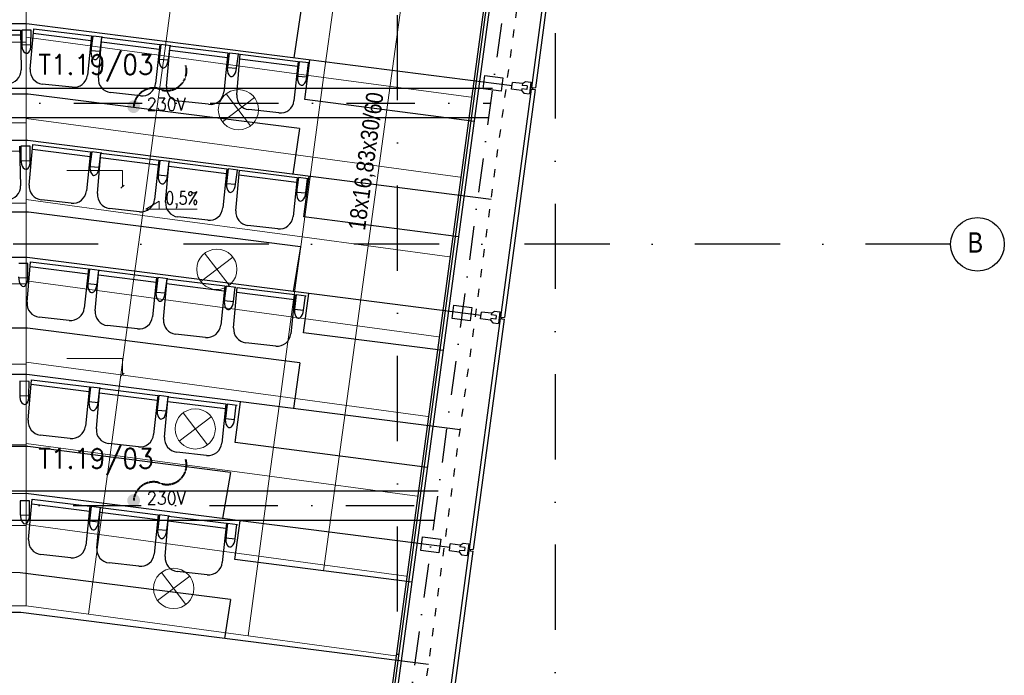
# Model space of a CAD drawing. Header units: millimetres. Extents: x -32221 to 212500, y 31663 to 93766.
# Tile 248 of 256: x 86252 to 93588, y 51595 to 56481. Entities that reach past the tile are written whole.
import ezdxf

# ---------------------------------------------------------------- set-up
doc = ezdxf.new("R2010")
doc.units = ezdxf.units.MM
for name, pattern in [('DASHDOTX2', [50.8, 25.4, -12.7, 0, -12.7]), ('GCAD_ISO03W100', [30, 12, -18]), ('HIDDEN', [0.375, 0.25, -0.125])]:
    doc.linetypes.add(name, pattern=pattern)
for name, color, linetype in [('IE-ZASILANIA', 5, 'Continuous'), ('osie', 251, 'Continuous'), ('Sciany', 251, 'Continuous'), ('Wyposazenie', 251, 'Continuous')]:
    doc.layers.add(name, color=color, linetype=linetype)
for name, color, linetype, lineweight in [('kasetony', 251, 'Continuous', 5), ('lampy', 251, 'Continuous', 9), ('opis', 251, 'Continuous', 15), ('Opisy', 251, 'Continuous', 13)]:
    doc.layers.add(name, color=color, linetype=linetype, lineweight=lineweight)
doc.styles.add('ROMANS', font='romans.shx', dxfattribs={"width": 0.7})
doc.styles.get("Standard").update_dxf_attribs({"font": 'ARIALN.TTF'})

msp = doc.modelspace()

# ---------------------------------------------------------------- hatches: boundary and pattern name
at = {"layer": 'IE-ZASILANIA', "linetype": 'HIDDEN', "lineweight": 40}
h = msp.add_hatch(color=256, dxfattribs=at)
edge = h.paths.add_edge_path()
edge.add_ellipse((87101.405, 55833.109), major_axis=(33.941, 33.941), ratio=1, start_angle=327.9527645, end_angle=507.9527645)
edge.add_ellipse((87101.405, 55833.109), major_axis=(-33.941, 33.941), ratio=1, start_angle=57.9527645, end_angle=237.9527645)
h = msp.add_hatch(color=256, dxfattribs=at)
edge = h.paths.add_edge_path()
edge.add_ellipse((87101.405, 52897.747), major_axis=(33.941, 33.941), ratio=1, start_angle=327.9527645, end_angle=507.9527645)
edge.add_ellipse((87101.405, 52897.747), major_axis=(-33.941, 33.941), ratio=1, start_angle=57.9527645, end_angle=237.9527645)

# ---------------------------------------------------------------- linework, layer by layer
for centre, radius, start, end in [((87349.518, 56098.923), 145.972, 244.8187509, 15.9256724), ((87250.165, 55822.404), 149.145, 75.5392722, 175.8840733), ((87349.518, 53163.561), 145.972, 244.8187509, 15.9256724), ((87250.165, 52887.042), 149.145, 75.5392722, 175.8840733)]:
    msp.add_arc(centre, radius, start, end, dxfattribs=at)
at = {"layer": 'kasetony', "color": 251, "true_color": 0x636466}
for p, q in [((86299.475, 56312.853), (86299.475, 56912.853)), ((87327.76, 56211.999), (87408.201, 56806.582)), ((87327.76, 56211.999), (87408.201, 56806.582)), ((87408.201, 56806.582), (87327.76, 56211.999)), ((88516.927, 56051.118), (88597.368, 56645.701)), ((88516.927, 56051.118), (88597.368, 56645.701)), ((88597.368, 56645.701), (88516.927, 56051.118)), ((87327.76, 56211.999), (86299.475, 56351.115)), ((86299.475, 56351.115), (87327.76, 56211.999)), ((87327.76, 56211.999), (86299.475, 56351.115)), ((85099.475, 56312.853), (86299.475, 56312.853)), ((86299.475, 56312.853), (85099.475, 56312.853)), ((86299.475, 55712.853), (86299.475, 56312.853)), ((87247.32, 55617.416), (87327.76, 56211.999)), ((87247.32, 55617.416), (87327.76, 56211.999)), ((87327.76, 56211.999), (87247.32, 55617.416)), ((88516.927, 56051.118), (87327.76, 56211.999)), ((87327.76, 56211.999), (88516.927, 56051.118)), ((88516.927, 56051.118), (87327.76, 56211.999)), ((88436.486, 55456.534), (88516.927, 56051.118)), ((88436.486, 55456.534), (88516.927, 56051.118)), ((88516.927, 56051.118), (88436.486, 55456.534)), ((88516.927, 56051.118), (89615.219, 55902.53)), ((89615.219, 55902.53), (88516.927, 56051.118)), ((89615.219, 55902.53), (88516.927, 56051.118)), ((85099.475, 55712.853), (86299.475, 55712.853)), ((86299.475, 55712.853), (85099.475, 55712.853)), ((86299.475, 55745.649), (87247.32, 55617.416)), ((87247.32, 55617.416), (86299.475, 55745.649)), ((86299.475, 55112.853), (86299.475, 55712.853)), ((87166.879, 55022.833), (87247.32, 55617.416)), ((87166.879, 55022.833), (87247.32, 55617.416)), ((87247.32, 55617.416), (87166.879, 55022.833)), ((87247.32, 55617.416), (88436.486, 55456.534)), ((88436.486, 55456.534), (87247.32, 55617.416)), ((88356.046, 54861.951), (88436.486, 55456.534)), ((88356.046, 54861.951), (88436.486, 55456.534)), ((88436.486, 55456.534), (88356.046, 54861.951)), ((88436.486, 55456.534), (89534.778, 55307.947)), ((89534.778, 55307.947), (88436.486, 55456.534)), ((85099.475, 55112.853), (86299.475, 55112.853)), ((86299.475, 55112.853), (85099.475, 55112.853)), ((87166.879, 55022.833), (86299.475, 55140.183)), ((86299.475, 55140.183), (87166.879, 55022.833)), ((87166.879, 55022.833), (86299.475, 55140.183)), ((86299.475, 54512.853), (86299.475, 55112.853)), ((87086.438, 54428.249), (87166.879, 55022.833)), ((87086.438, 54428.249), (87166.879, 55022.833)), ((87166.879, 55022.833), (87086.438, 54428.249)), ((88356.046, 54861.951), (87166.879, 55022.833)), ((87166.879, 55022.833), (88356.046, 54861.951)), ((88356.046, 54861.951), (87166.879, 55022.833)), ((88275.605, 54267.368), (88356.046, 54861.951)), ((88275.605, 54267.368), (88356.046, 54861.951)), ((88356.046, 54861.951), (88275.605, 54267.368)), ((88356.046, 54861.951), (89454.337, 54713.364)), ((89454.337, 54713.364), (88356.046, 54861.951)), ((89454.337, 54713.364), (88356.046, 54861.951)), ((85099.475, 54512.853), (86299.475, 54512.853)), ((86299.475, 54512.853), (85099.475, 54512.853)), ((86299.475, 54534.717), (87086.438, 54428.249)), ((87086.438, 54428.249), (86299.475, 54534.717)), ((86299.475, 53912.853), (86299.475, 54512.853)), ((87005.997, 53833.666), (87086.438, 54428.249)), ((87005.997, 53833.666), (87086.438, 54428.249)), ((87086.438, 54428.249), (87005.997, 53833.666)), ((87086.438, 54428.249), (88275.605, 54267.368)), ((88275.605, 54267.368), (87086.438, 54428.249)), ((88195.164, 53672.784), (88275.605, 54267.368)), ((88195.164, 53672.784), (88275.605, 54267.368)), ((88275.605, 54267.368), (88195.164, 53672.784)), ((88275.605, 54267.368), (89373.897, 54118.781)), ((89373.897, 54118.781), (88275.605, 54267.368)), ((87005.997, 53833.666), (86299.475, 53929.251)), ((86299.475, 53929.251), (87005.997, 53833.666)), ((87005.997, 53833.666), (86299.475, 53929.251)), ((85099.475, 53912.853), (86299.475, 53912.853)), ((86299.475, 53912.853), (85099.475, 53912.853)), ((86299.475, 53312.853), (86299.475, 53912.853)), ((86925.557, 53239.083), (87005.997, 53833.666)), ((86925.557, 53239.083), (87005.997, 53833.666)), ((87005.997, 53833.666), (86925.557, 53239.083)), ((88195.164, 53672.784), (87005.997, 53833.666)), ((87005.997, 53833.666), (88195.164, 53672.784)), ((88195.164, 53672.784), (87005.997, 53833.666)), ((88195.164, 53672.784), (88114.723, 53078.201)), ((88195.164, 53672.784), (89293.456, 53524.197)), ((89293.456, 53524.197), (88195.164, 53672.784)), ((89293.456, 53524.197), (88195.164, 53672.784)), ((85099.475, 53312.853), (86299.475, 53312.853)), ((86299.475, 53312.853), (85099.475, 53312.853)), ((86299.475, 53323.785), (86925.557, 53239.083)), ((86925.557, 53239.083), (86299.475, 53323.785)), ((86925.557, 53239.083), (86299.475, 53323.785)), ((86299.475, 52712.853), (86299.475, 53312.853)), ((86845.116, 52644.499), (86925.557, 53239.083)), ((86845.116, 52644.499), (86925.557, 53239.083)), ((86925.557, 53239.083), (86845.116, 52644.499)), ((88114.723, 53078.201), (86925.557, 53239.083)), ((88114.723, 53078.201), (86925.557, 53239.083)), ((88034.282, 52483.618), (88114.723, 53078.201)), ((88034.282, 52483.618), (88114.723, 53078.201)), ((88114.723, 53078.201), (88034.282, 52483.618)), ((89213.015, 52929.614), (88114.723, 53078.201)), ((89213.015, 52929.614), (88114.723, 53078.201)), ((85099.475, 52712.853), (86299.475, 52712.853)), ((86299.475, 52712.853), (85099.475, 52712.853)), ((86299.475, 52718.319), (86845.116, 52644.499)), ((86845.116, 52644.499), (86299.475, 52718.319)), ((86299.475, 52112.853), (86299.475, 52712.853)), ((86764.675, 52049.916), (86845.116, 52644.499)), ((86764.675, 52049.916), (86845.116, 52644.499)), ((86845.116, 52644.499), (86764.675, 52049.916)), ((86845.116, 52644.499), (88034.282, 52483.618)), ((88034.282, 52483.618), (86845.116, 52644.499)), ((87953.842, 51889.035), (88034.282, 52483.618)), ((87953.842, 51889.035), (88034.282, 52483.618)), ((88034.282, 52483.618), (87953.842, 51889.035)), ((88034.282, 52483.618), (89132.574, 52335.031)), ((89132.574, 52335.031), (88034.282, 52483.618)), ((85099.475, 52112.853), (86299.475, 52112.853)), ((86299.475, 52112.853), (85099.475, 52112.853)), ((86764.675, 52049.916), (86299.475, 52112.853)), ((86299.475, 52112.853), (86764.675, 52049.916)), ((86764.675, 52049.916), (86299.475, 52112.853)), ((87953.842, 51889.035), (86764.675, 52049.916)), ((86764.675, 52049.916), (87953.842, 51889.035)), ((87953.842, 51889.035), (86764.675, 52049.916)), ((87953.842, 51889.035), (89052.133, 51740.447)), ((89052.133, 51740.447), (87953.842, 51889.035)), ((89052.133, 51740.447), (87953.842, 51889.035))]:
    msp.add_line(p, q, dxfattribs=at)
at = {"layer": 'lampy', "color": 251, "true_color": 0x636466}
for p, q in [((88001.452, 55900.991), (87762.795, 55719.214)), ((87791.235, 55929.431), (87973.012, 55690.774)), ((87630.353, 54740.265), (87812.13, 54501.608)), ((87840.57, 54711.825), (87601.913, 54530.048)), ((87679.689, 53522.658), (87441.032, 53340.881)), ((87469.472, 53551.098), (87651.249, 53312.441)), ((87518.807, 52333.491), (87280.15, 52151.715)), ((87308.59, 52361.932), (87490.367, 52123.274))]:
    msp.add_line(p, q, dxfattribs=at)
for centre in [(87882.123, 55810.103), (87721.242, 54620.936), (87560.36, 53431.77), (87399.479, 52242.603)]:
    msp.add_circle(centre, 150, dxfattribs=at)
at = {"layer": 'opis', "color": 251, "true_color": 0x636466}
for p, q in [((86602.523, 55356.417), (87018.364, 55356.417)), ((87018.364, 55356.417), (87018.358, 55236.186)), ((87007.123, 55224.951), (87029.593, 55247.421)), ((87193.359, 55068.225), (87290.701, 55129.138)), ((87290.701, 55129.138), (87290.701, 55068.225)), ((87193.359, 55068.225), (87575.576, 55068.225)), ((86602.45, 53956.388), (87018.291, 53956.388)), ((87018.291, 53956.388), (87018.285, 53836.157)), ((87007.05, 53824.922), (87029.52, 53847.392))]:
    msp.add_line(p, q, dxfattribs=at)
at = {"layer": 'Opisy', "color": 251, "true_color": 0x636466}
msp.add_line((88515.861, 52373.859), (89464.117, 59288.506), dxfattribs=at)
at = {"layer": 'osie', "color": 251, "linetype": 'DASHDOTX2', "ltscale": 25, "true_color": 0x636466}
for p, q in [((89067.244, 33019.002), (89067.244, 62730.045)), ((90241.854, 62730.045), (90241.854, 33019.002)), ((93188.295, 54807.176), (77303.49, 54807.176))]:
    msp.add_line(p, q, dxfattribs=at)
at = {"layer": 'osie', "color": 251, "true_color": 0x636466}
for p, q in [((79543.589, 55969.721), (89775.61, 55969.721)), ((89745.903, 55749.721), (79543.189, 55749.721)), ((79538.136, 52969.721), (89370.51, 52969.721)), ((89340.802, 52749.721), (79537.736, 52749.721))]:
    msp.add_line(p, q, dxfattribs=at)
at = {"layer": 'osie', "color": 251, "linetype": 'DASHDOTX2', "ltscale": 20, "true_color": 0x636466}
for p, q in [((79543.389, 55859.721), (89760.757, 55859.721)), ((79537.936, 52859.721), (89355.656, 52859.721))]:
    msp.add_line(p, q, dxfattribs=at)
at = {"layer": 'osie', "color": 251, "true_color": 0x636466}
msp.add_circle((93388.295, 54807.176), 200, dxfattribs=at)
at = {"layer": 'Sciany', "color": 251, "true_color": 0x636466}
for p, q in [((88918.777, 50705.542), (90107.889, 59494.939)), ((88935.662, 50703.258), (90124.938, 59491.685)), ((88963.002, 50714.71), (90150.145, 59488.444)), ((90297.884, 57704.28), (90064.937, 55976.322)), ((90327.435, 57700.296), (90094.487, 55972.339)), ((86302.128, 56449.492), (79639.388, 56465.185)), ((89920.516, 55988.702), (86302.128, 56449.492)), ((88376.071, 55885.517), (88415.166, 56180.403)), ((89704.756, 55964.65), (89717.67, 56066.062)), ((89717.67, 56066.062), (89852.887, 56048.843)), ((89852.887, 56048.843), (89839.973, 55947.43)), ((89917.287, 55963.349), (89923.744, 56014.055)), ((89997.81, 56004.623), (89923.744, 56014.055)), ((89997.81, 56004.623), (89996.196, 55991.947)), ((90033.228, 55987.231), (89996.196, 55991.947)), ((89997.81, 56004.623), (90020.097, 56020.84)), ((90020.097, 56020.84), (90061.349, 56015.586)), ((90033.228, 55987.231), (90030, 55961.878)), ((90061.349, 56015.586), (90050.116, 55927.379)), ((90056.486, 55977.399), (90073.388, 55975.246)), ((90064.937, 55976.322), (90094.487, 55972.339)), ((90073.388, 55975.246), (90071.881, 55963.415)), ((89839.973, 55947.43), (89704.756, 55964.65)), ((90063.43, 55964.491), (89834.324, 54265.042)), ((90092.98, 55960.507), (89863.875, 54261.059)), ((89991.353, 55953.917), (89917.287, 55963.349)), ((89992.967, 55966.594), (89991.353, 55953.917)), ((89991.353, 55953.917), (90008.864, 55932.633)), ((90030, 55961.878), (89992.967, 55966.594)), ((90008.864, 55932.633), (90050.116, 55927.379)), ((90054.979, 55965.567), (90071.881, 55963.415)), ((90063.43, 55964.491), (90092.98, 55960.507)), ((89640.707, 55723.452), (88376.071, 55885.517)), ((86314.034, 55580.983), (79638.522, 55596.704)), ((89765.556, 55141.443), (86314.034, 55580.983)), ((88368.502, 55011.299), (88408.665, 55314.239)), ((89524.34, 54863.41), (88368.502, 55011.299)), ((86306.97, 54708.228), (79637.653, 54723.936)), ((89689.903, 54277.422), (86306.97, 54708.228)), ((88366.61, 54148.435), (88405.397, 54441)), ((89474.143, 54253.37), (89487.058, 54354.782)), ((89487.058, 54354.782), (89622.275, 54337.563)), ((89622.275, 54337.563), (89609.36, 54236.15)), ((89686.675, 54252.069), (89693.132, 54302.775)), ((89767.198, 54293.343), (89693.132, 54302.775)), ((89767.198, 54293.343), (89765.583, 54280.667)), ((89767.198, 54293.343), (89789.485, 54309.559)), ((89789.485, 54309.559), (89830.736, 54304.306)), ((89830.736, 54304.306), (89819.504, 54216.099)), ((89609.36, 54236.15), (89474.143, 54253.37)), ((89832.818, 54253.211), (89601.369, 52536.378)), ((89862.368, 54249.227), (89630.92, 52532.394)), ((89760.74, 54242.637), (89686.675, 54252.069)), ((89762.355, 54255.314), (89760.74, 54242.637)), ((89760.74, 54242.637), (89778.252, 54221.353)), ((89799.387, 54250.598), (89762.355, 54255.314)), ((89802.616, 54275.951), (89765.583, 54280.667)), ((89778.252, 54221.353), (89819.504, 54216.099)), ((89802.616, 54275.951), (89799.387, 54250.598)), ((89824.367, 54254.287), (89841.269, 54252.135)), ((89825.873, 54266.118), (89842.775, 54263.966)), ((89832.818, 54253.211), (89862.368, 54249.227)), ((89834.324, 54265.042), (89863.875, 54261.059)), ((89842.775, 54263.966), (89841.269, 54252.135)), ((89409.545, 54014.992), (88366.61, 54148.435)), ((86306.757, 53836.61), (79636.784, 53852.32)), ((89534.327, 53425.589), (86306.757, 53836.61)), ((87857.596, 53329.092), (87898.015, 53633.968)), ((89291.709, 53144.096), (87857.596, 53329.092)), ((86317.614, 52948.542), (79643.665, 52964.261)), ((89456.948, 52548.758), (86317.614, 52948.542)), ((87855.704, 52458.658), (87894.035, 52747.79)), ((89241.188, 52524.706), (89254.103, 52626.118)), ((89254.103, 52626.118), (89389.32, 52608.899)), ((89389.32, 52608.899), (89376.405, 52507.486)), ((89453.72, 52523.405), (89460.177, 52574.111)), ((89534.242, 52564.679), (89460.177, 52574.111)), ((89529.4, 52526.65), (89527.785, 52513.973)), ((89566.432, 52521.934), (89529.4, 52526.65)), ((89534.242, 52564.679), (89532.628, 52552.003)), ((89569.661, 52547.287), (89532.628, 52552.003)), ((89534.242, 52564.679), (89556.53, 52580.895)), ((89556.53, 52580.895), (89597.781, 52575.642)), ((89569.661, 52547.287), (89566.432, 52521.934)), ((89597.781, 52575.642), (89586.549, 52487.435)), ((89591.412, 52525.623), (89608.314, 52523.471)), ((89592.918, 52537.454), (89609.82, 52535.302)), ((89601.369, 52536.378), (89630.92, 52532.394)), ((89609.82, 52535.302), (89608.314, 52523.471)), ((89176.019, 52289.06), (87855.704, 52458.658)), ((89376.405, 52507.486), (89241.188, 52524.706)), ((89599.863, 52524.547), (89356.839, 50721.817)), ((89629.413, 52520.563), (89386.389, 50717.833)), ((89527.785, 52513.973), (89453.72, 52523.405)), ((89527.785, 52513.973), (89545.297, 52492.689)), ((89545.297, 52492.689), (89586.549, 52487.435)), ((89599.863, 52524.547), (89629.413, 52520.563)), ((86260.94, 52062.391), (79635.015, 52077.997)), ((89298.494, 51675.568), (86260.94, 52062.391))]:
    msp.add_line(p, q, dxfattribs=at)
at = {"layer": 'Sciany', "color": 251, "linetype": 'DASHDOTX2', "ltscale": 10, "true_color": 0x636466}
msp.add_line((90248.958, 59475.128), (89064.91, 50706.582), dxfattribs=at)
at = {"layer": 'Sciany', "color": 251, "linetype": 'GCAD_ISO03W100', "ltscale": 5, "true_color": 0x636466}
msp.add_line((89166.818, 50698.455), (90347.914, 59462.882), dxfattribs=at)
at = {"layer": 'Wyposazenie', "color": 251, "true_color": 0x636466}
for p, q in [((88347.641, 56547.864), (88295.405, 56195.655)), ((86330.241, 56112.331), (86356.491, 56414.229)), ((86356.491, 56414.229), (86787.176, 56360.511)), ((85824.77, 56404.655), (86258.787, 56402.463)), ((85826.05, 56370.233), (86259.305, 56367.103)), ((86258.787, 56402.463), (86263.091, 56108.644)), ((86267.852, 56402.417), (86267.698, 56293.709)), ((86337.02, 56402.068), (86267.852, 56402.417)), ((86336.484, 56295.932), (86337.02, 56402.068)), ((86353.674, 56379.899), (86783.491, 56325.34)), ((86787.176, 56360.511), (86756.557, 56068.261)), ((86796.172, 56359.389), (86783.109, 56251.469)), ((86796.172, 56359.389), (86783.109, 56251.469)), ((86870.426, 56350.128), (86796.172, 56359.389)), ((86838.558, 56048.93), (86864.808, 56350.828)), ((86851.672, 56245.507), (86864.808, 56350.828)), ((86864.808, 56350.828), (87295.494, 56297.11)), ((86267.698, 56293.709), (86336.484, 56295.932)), ((86861.991, 56316.498), (87291.809, 56261.939)), ((87295.494, 56297.11), (87264.875, 56004.86)), ((87304.49, 56295.988), (87291.427, 56188.068)), ((87304.49, 56295.988), (87291.427, 56188.068)), ((87378.744, 56286.727), (87304.49, 56295.988)), ((87346.876, 55985.529), (87373.126, 56287.428)), ((87359.99, 56182.107), (87373.126, 56287.428)), ((87373.126, 56287.428), (87803.811, 56233.71)), ((86783.109, 56251.469), (86851.672, 56245.507)), ((86783.109, 56251.469), (86851.672, 56245.507)), ((87370.309, 56253.097), (87800.126, 56198.538)), ((87803.811, 56233.71), (87773.193, 55941.459)), ((87812.807, 56232.588), (87799.744, 56124.667)), ((87812.807, 56232.588), (87799.744, 56124.667)), ((87887.061, 56223.326), (87812.807, 56232.588)), ((87868.307, 56118.706), (87881.444, 56224.027)), ((87869.609, 55921.111), (87895.859, 56223.009)), ((87895.859, 56223.009), (88326.544, 56169.291)), ((87291.427, 56188.068), (87359.99, 56182.107)), ((87291.427, 56188.068), (87359.99, 56182.107)), ((87799.744, 56124.667), (87868.307, 56118.706)), ((87799.744, 56124.667), (87868.307, 56118.706)), ((87893.042, 56188.679), (88322.859, 56134.12)), ((88326.544, 56169.291), (88295.925, 55877.041)), ((88335.54, 56168.169), (88322.477, 56060.249)), ((88335.54, 56168.169), (88322.477, 56060.249)), ((88409.794, 56158.908), (88335.54, 56168.169)), ((88391.04, 56054.287), (88404.177, 56159.609)), ((88322.477, 56060.249), (88391.04, 56054.287)), ((88322.477, 56060.249), (88391.04, 56054.287)), ((86643.68, 55977.297), (86420.885, 56001.859)), ((86315.027, 55926.539), (81116.904, 55938.782)), ((88336.396, 55669.124), (86315.027, 55926.539)), ((87151.997, 55913.896), (86929.203, 55938.458)), ((87660.315, 55850.496), (87437.521, 55875.058)), ((88183.048, 55786.077), (87960.253, 55810.639)), ((88336.396, 55669.124), (88287.33, 55329.691)), ((86251.781, 55537.992), (86259.505, 55244.243)), ((86330.013, 55538.508), (86260.846, 55538.052)), ((86260.846, 55538.052), (86261.957, 55429.35)), ((86323.234, 55248.77), (86349.484, 55550.669)), ((86330.712, 55432.373), (86330.013, 55538.508)), ((86349.484, 55550.669), (86780.169, 55496.951)), ((85819.448, 55500.727), (86252.71, 55502.64)), ((86346.667, 55516.338), (86776.484, 55461.779)), ((86780.169, 55496.951), (86749.55, 55204.7)), ((86789.165, 55495.829), (86776.102, 55387.909)), ((86789.165, 55495.829), (86776.102, 55387.909)), ((86863.419, 55486.567), (86789.165, 55495.829)), ((86831.551, 55185.37), (86857.802, 55487.268)), ((86844.665, 55381.947), (86857.802, 55487.268)), ((86857.802, 55487.268), (87288.487, 55433.55)), ((86261.957, 55429.35), (86330.712, 55432.373)), ((86776.102, 55387.909), (86844.665, 55381.947)), ((86776.102, 55387.909), (86844.665, 55381.947)), ((86854.984, 55452.938), (87284.802, 55398.379)), ((87288.487, 55433.55), (87257.868, 55141.3)), ((87297.483, 55432.428), (87284.42, 55324.508)), ((87297.483, 55432.428), (87284.42, 55324.508)), ((87371.737, 55423.167), (87297.483, 55432.428)), ((87339.869, 55121.969), (87366.119, 55423.867)), ((87352.983, 55318.546), (87366.119, 55423.867)), ((87363.302, 55389.537), (87793.119, 55334.978)), ((87366.119, 55423.867), (87796.804, 55370.15)), ((87284.42, 55324.508), (87352.983, 55318.546)), ((87284.42, 55324.508), (87352.983, 55318.546)), ((87796.804, 55370.15), (87766.186, 55077.899)), ((87805.8, 55369.027), (87792.737, 55261.107)), ((87805.8, 55369.027), (87792.737, 55261.107)), ((87880.055, 55359.766), (87805.8, 55369.027)), ((87861.301, 55255.146), (87874.437, 55360.467)), ((87862.602, 55057.55), (87888.852, 55359.449)), ((87886.035, 55325.118), (88315.852, 55270.559)), ((87888.852, 55359.449), (88319.537, 55305.731)), ((87792.737, 55261.107), (87861.301, 55255.146)), ((87792.737, 55261.107), (87861.301, 55255.146)), ((88319.537, 55305.731), (88288.919, 55013.48)), ((88328.533, 55304.609), (88315.47, 55196.689)), ((88328.533, 55304.609), (88315.47, 55196.689)), ((88402.787, 55295.348), (88328.533, 55304.609)), ((88384.033, 55190.727), (88397.17, 55296.048)), ((88315.47, 55196.689), (88384.033, 55190.727)), ((88315.47, 55196.689), (88384.033, 55190.727)), ((86636.673, 55113.737), (86413.878, 55138.299)), ((86318.988, 55046.394), (81109.596, 55058.663)), ((88344.058, 54788.508), (86318.988, 55046.394)), ((87144.99, 55050.336), (86922.196, 55074.898)), ((87653.308, 54986.935), (87430.514, 55011.497)), ((88176.041, 54922.517), (87953.247, 54947.079)), ((88344.058, 54788.508), (88290.629, 54455.615)), ((86313.918, 54665.04), (86244.75, 54665.389)), ((86307.139, 54375.302), (86333.389, 54677.201)), ((86313.382, 54558.904), (86313.918, 54665.04)), ((86333.389, 54677.201), (86764.074, 54623.483)), ((86330.572, 54642.87), (86760.389, 54588.311)), ((86764.074, 54623.483), (86733.455, 54331.232)), ((86773.07, 54622.361), (86760.007, 54514.44)), ((86773.07, 54622.361), (86760.007, 54514.44)), ((86847.324, 54613.099), (86773.07, 54622.361)), ((86815.456, 54311.901), (86841.707, 54613.8)), ((86828.57, 54508.479), (86841.707, 54613.8)), ((86838.889, 54579.469), (87268.707, 54524.91)), ((86841.707, 54613.8), (87272.392, 54560.082)), ((86244.596, 54556.681), (86313.382, 54558.904)), ((86760.007, 54514.44), (86828.57, 54508.479)), ((86760.007, 54514.44), (86828.57, 54508.479)), ((87272.392, 54560.082), (87241.773, 54267.831)), ((87281.388, 54558.96), (87268.325, 54451.04)), ((87281.388, 54558.96), (87268.325, 54451.04)), ((87355.642, 54549.699), (87281.388, 54558.96)), ((87323.774, 54248.501), (87350.024, 54550.399)), ((87336.888, 54445.078), (87350.024, 54550.399)), ((87347.207, 54516.069), (87777.024, 54461.51)), ((87350.024, 54550.399), (87780.709, 54496.681)), ((87268.325, 54451.04), (87336.888, 54445.078)), ((87268.325, 54451.04), (87336.888, 54445.078)), ((87780.709, 54496.681), (87750.091, 54204.431)), ((87789.705, 54495.559), (87776.642, 54387.639)), ((87789.705, 54495.559), (87776.642, 54387.639)), ((87863.96, 54486.298), (87789.705, 54495.559)), ((87845.205, 54381.677), (87858.342, 54486.998)), ((87846.507, 54184.082), (87872.757, 54485.981)), ((87869.94, 54451.65), (88299.757, 54397.091)), ((87872.757, 54485.981), (88303.442, 54432.263)), ((87776.642, 54387.639), (87845.205, 54381.677)), ((87776.642, 54387.639), (87845.205, 54381.677)), ((88303.442, 54432.263), (88272.824, 54140.012)), ((88312.438, 54431.141), (88299.375, 54323.221)), ((88312.438, 54431.141), (88299.375, 54323.221)), ((88386.692, 54421.879), (88312.438, 54431.141)), ((88367.938, 54317.259), (88381.075, 54422.58)), ((88299.375, 54323.221), (88367.938, 54317.259)), ((88299.375, 54323.221), (88367.938, 54317.259)), ((86620.578, 54240.269), (86397.783, 54264.831)), ((86311.66, 54182.309), (81109.704, 54194.561)), ((88340.659, 53923.922), (86311.66, 54182.309)), ((87128.895, 54176.868), (86906.101, 54201.43)), ((87637.213, 54113.467), (87414.419, 54138.029)), ((88159.946, 54049.049), (87937.152, 54073.611)), ((88340.659, 53923.922), (88291.683, 53583.836)), ((86252.816, 53786.339), (86252.662, 53677.631)), ((86321.984, 53785.989), (86252.816, 53786.339)), ((86315.204, 53496.252), (86341.455, 53798.151)), ((86321.448, 53679.854), (86321.984, 53785.989)), ((86341.455, 53798.151), (86772.14, 53744.433)), ((86338.638, 53763.82), (86768.455, 53709.261)), ((86772.14, 53744.433), (86741.521, 53452.182)), ((86781.136, 53743.311), (86768.073, 53635.39)), ((86781.136, 53743.311), (86768.073, 53635.39)), ((86855.39, 53734.049), (86781.136, 53743.311)), ((86823.522, 53432.851), (86849.772, 53734.75)), ((86836.636, 53629.429), (86849.772, 53734.75)), ((86846.955, 53700.419), (87276.773, 53645.86)), ((86849.772, 53734.75), (87280.457, 53681.032)), ((86252.662, 53677.631), (86321.448, 53679.854)), ((86768.073, 53635.39), (86836.636, 53629.429)), ((86768.073, 53635.39), (86836.636, 53629.429)), ((87280.457, 53681.032), (87249.839, 53388.781)), ((87289.453, 53679.91), (87276.39, 53571.99)), ((87289.453, 53679.91), (87276.39, 53571.99)), ((87363.708, 53670.648), (87289.453, 53679.91)), ((87331.84, 53369.451), (87358.09, 53671.349)), ((87344.954, 53566.028), (87358.09, 53671.349)), ((87355.273, 53637.019), (87785.09, 53582.46)), ((87358.09, 53671.349), (87788.775, 53617.631)), ((87276.39, 53571.99), (87344.954, 53566.028)), ((87276.39, 53571.99), (87344.954, 53566.028)), ((87788.775, 53617.631), (87758.156, 53325.381)), ((87797.771, 53616.509), (87784.708, 53508.589)), ((87797.771, 53616.509), (87784.708, 53508.589)), ((87872.025, 53607.248), (87797.771, 53616.509)), ((87853.271, 53502.627), (87866.408, 53607.948)), ((87784.708, 53508.589), (87853.271, 53502.627)), ((87784.708, 53508.589), (87853.271, 53502.627)), ((86628.643, 53361.218), (86405.849, 53385.78)), ((86311.905, 53300.161), (81110.163, 53312.413)), ((87822.764, 53107.758), (86311.905, 53300.161)), ((87136.961, 53297.818), (86914.167, 53322.38)), ((87645.279, 53234.417), (87422.484, 53258.979)), ((87822.764, 53107.758), (87763.367, 52764.43)), ((86256.785, 52896.765), (86256.631, 52788.057)), ((86325.953, 52896.416), (86256.785, 52896.765)), ((86319.174, 52606.679), (86345.424, 52908.577)), ((86325.417, 52790.28), (86325.953, 52896.416)), ((86345.424, 52908.577), (86776.109, 52854.859)), ((86342.607, 52874.247), (86772.424, 52819.688)), ((86776.109, 52854.859), (86745.49, 52562.609)), ((86785.105, 52853.737), (86772.042, 52745.817)), ((86785.105, 52853.737), (86772.042, 52745.817)), ((86859.359, 52844.476), (86785.105, 52853.737)), ((86827.491, 52543.278), (86853.742, 52845.176)), ((86840.605, 52739.855), (86853.742, 52845.176)), ((86853.742, 52845.176), (87284.427, 52791.458)), ((86256.631, 52788.057), (86325.417, 52790.28)), ((86772.042, 52745.817), (86840.605, 52739.855)), ((86772.042, 52745.817), (86840.605, 52739.855)), ((86850.924, 52810.846), (87280.742, 52756.287)), ((87284.427, 52791.458), (87253.808, 52499.208)), ((87293.423, 52790.336), (87280.36, 52682.416)), ((87293.423, 52790.336), (87280.36, 52682.416)), ((87367.677, 52781.075), (87293.423, 52790.336)), ((87335.809, 52479.877), (87362.059, 52781.776)), ((87348.923, 52676.455), (87362.059, 52781.776)), ((87359.242, 52747.445), (87789.059, 52692.886)), ((87362.059, 52781.776), (87792.744, 52728.058)), ((87280.36, 52682.416), (87348.923, 52676.455)), ((87280.36, 52682.416), (87348.923, 52676.455)), ((87792.744, 52728.058), (87762.126, 52435.807)), ((87801.74, 52726.936), (87788.677, 52619.015)), ((87801.74, 52726.936), (87788.677, 52619.015)), ((87875.995, 52717.674), (87801.74, 52726.936)), ((87857.24, 52613.054), (87870.377, 52718.375)), ((87788.677, 52619.015), (87857.24, 52613.054)), ((87788.677, 52619.015), (87857.24, 52613.054)), ((86632.613, 52471.645), (86409.818, 52496.207)), ((87140.93, 52408.244), (86918.136, 52432.806)), ((86254.655, 52360.277), (81107.949, 52372.399)), ((87823.814, 52160.45), (86254.655, 52360.277)), ((87649.248, 52344.844), (87426.454, 52369.406)), ((87823.814, 52160.45), (87778.508, 51869.133))]:
    msp.add_line(p, q, dxfattribs=at)
for centre, start, end in [((86160.87, 56107.147), 270.5290542, 0.8392756), ((86432.088, 56103.475), 175.0306109, 263.7088187), ((86654.882, 56078.913), 263.7088187, 354.0190401), ((86940.406, 56040.074), 175.0306109, 263.7088187), ((87163.2, 56015.512), 263.7088187, 354.0190401), ((87448.723, 55976.674), 175.0306109, 263.7088187), ((87671.517, 55952.111), 263.7088187, 354.0190401), ((87971.456, 55912.255), 175.0306109, 263.7088187), ((88194.25, 55887.693), 263.7088187, 354.0190401), ((86157.308, 55241.556), 271.1960296, 1.5062509), ((86425.081, 55239.915), 175.0306109, 263.7088187), ((86647.875, 55215.353), 263.7088187, 354.0190401), ((86933.399, 55176.514), 175.0306109, 263.7088187), ((87156.193, 55151.952), 263.7088187, 354.0190401), ((87441.716, 55113.113), 175.0306109, 263.7088187), ((87664.511, 55088.551), 263.7088187, 354.0190401), ((87964.449, 55048.695), 175.0306109, 263.7088187), ((88187.244, 55024.133), 263.7088187, 354.0190401), ((86408.986, 54366.446), 175.0306109, 263.7088187), ((86631.78, 54341.884), 263.7088187, 354.0190401), ((86917.304, 54303.046), 175.0306109, 263.7088187), ((87140.098, 54278.484), 263.7088187, 354.0190401), ((87425.621, 54239.645), 175.0306109, 263.7088187), ((87648.416, 54215.083), 263.7088187, 354.0190401), ((87948.354, 54175.227), 175.0306109, 263.7088187), ((88171.148, 54150.665), 263.7088187, 354.0190401), ((86417.052, 53487.396), 175.0306109, 263.7088187), ((86639.846, 53462.834), 263.7088187, 354.0190401), ((86925.369, 53423.996), 175.0306109, 263.7088187), ((87148.164, 53399.434), 263.7088187, 354.0190401), ((87433.687, 53360.595), 175.0306109, 263.7088187), ((87656.481, 53336.033), 263.7088187, 354.0190401), ((86421.021, 52597.823), 175.0306109, 263.7088187), ((86643.815, 52573.261), 263.7088187, 354.0190401), ((86929.339, 52534.422), 175.0306109, 263.7088187), ((87152.133, 52509.86), 263.7088187, 354.0190401), ((87437.656, 52471.021), 175.0306109, 263.7088187), ((87660.451, 52446.459), 263.7088187, 354.0190401)]:
    msp.add_arc(centre, 102.232, start, end, dxfattribs=at)
for centre, major_axis in [((86302.091, 56294.821), (-2.082, 64.439)), ((86817.391, 56248.488), (5.585, 64.23)), ((86817.391, 56248.488), (5.585, 64.23)), ((87325.708, 56185.087), (5.585, 64.23)), ((87325.708, 56185.087), (5.585, 64.23)), ((87834.026, 56121.687), (5.585, 64.23)), ((87834.026, 56121.687), (5.585, 64.23)), ((88356.759, 56057.268), (5.585, 64.23)), ((88356.759, 56057.268), (5.585, 64.23)), ((86296.335, 55430.861), (-2.832, 64.41)), ((86810.384, 55384.928), (5.585, 64.23)), ((86810.384, 55384.928), (5.585, 64.23)), ((87318.701, 55321.527), (5.585, 64.23)), ((87318.701, 55321.527), (5.585, 64.23)), ((87827.019, 55258.126), (5.585, 64.23)), ((87827.019, 55258.126), (5.585, 64.23)), ((88349.752, 55193.708), (5.585, 64.23)), ((88349.752, 55193.708), (5.585, 64.23)), ((86278.989, 54557.792), (-2.082, 64.439)), ((86794.289, 54511.46), (5.585, 64.23)), ((86794.289, 54511.46), (5.585, 64.23)), ((87302.606, 54448.059), (5.585, 64.23)), ((87302.606, 54448.059), (5.585, 64.23)), ((87810.924, 54384.658), (5.585, 64.23)), ((87810.924, 54384.658), (5.585, 64.23)), ((88333.657, 54320.24), (5.585, 64.23)), ((88333.657, 54320.24), (5.585, 64.23)), ((86287.055, 53678.742), (-2.082, 64.439)), ((86802.354, 53632.41), (5.585, 64.23)), ((86802.354, 53632.41), (5.585, 64.23)), ((87310.672, 53569.009), (5.585, 64.23)), ((87310.672, 53569.009), (5.585, 64.23)), ((87818.99, 53505.608), (5.585, 64.23)), ((87818.99, 53505.608), (5.585, 64.23)), ((86291.024, 52789.169), (-2.082, 64.439)), ((86806.324, 52742.836), (5.585, 64.23)), ((86806.324, 52742.836), (5.585, 64.23)), ((87314.641, 52679.435), (5.585, 64.23)), ((87314.641, 52679.435), (5.585, 64.23)), ((87822.959, 52616.035), (5.585, 64.23)), ((87822.959, 52616.035), (5.585, 64.23))]:
    msp.add_ellipse(centre, major_axis=major_axis, ratio=0.53373009, start_param=1.44454642, end_param=4.71238898, dxfattribs=at)

# ---------------------------------------------------------------- texts
at = {"layer": 'IE-ZASILANIA', "style": 'ROMANS', "width": 0.9}
for s, height, p in [('T1.19/03', 150, (86392.688, 56071.759)), ('230V', 96, (87199.471, 55803.379)), ('T1.19/03', 150, (86392.688, 53136.396)), ('230V', 96, (87199.471, 52868.017))]:
    msp.add_text(s, height=height, dxfattribs=at).set_placement(p)
at = {"layer": 'opis', "color": 251, "true_color": 0x636466, "insert": (87338.094, 55200.142), "char_height": 96, "width": 746.63813, "attachment_point": 1}
msp.add_mtext('{\\Fromans|c238;\\W0.8;0,5%}', dxfattribs=at)
at = {"layer": 'Opisy', "color": 251, "true_color": 0x636466}
msp.add_text('18x16,83x30/60', height=126.78053, rotation=82.2869598, dxfattribs=at).set_placement((88824.723, 54906.068))
at = {"layer": 'osie', "color": 251, "true_color": 0x636466}
msp.add_text('B', height=151.314, dxfattribs=at).set_placement((93314.85, 54745.085))

doc.saveas('drawing.dxf')
